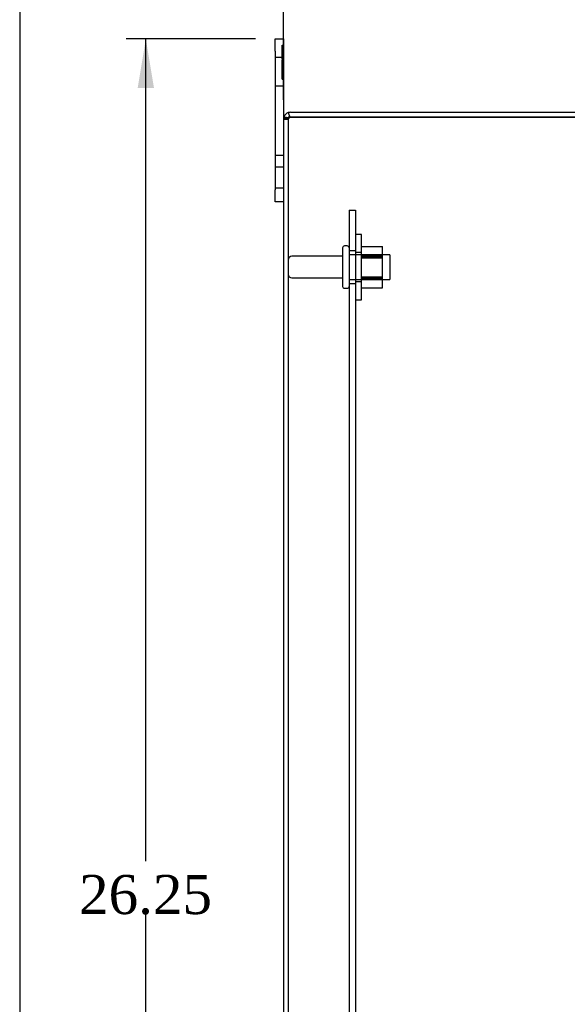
# Model space of a CAD drawing. Header units: inches. Extents: x 0 to 120, y -1 to 80.
# Tile 16 of 53: x 0.44 to 8.84, y 37.77 to 52.87. Entities that reach past the tile are written whole.
import ezdxf
from ezdxf.enums import TextEntityAlignment as Align
from ezdxf.lldxf.tags import DXFTag

# ---------------------------------------------------------------- set-up
doc = ezdxf.new("R2010")
doc.units = ezdxf.units.IN
doc.header["$MEASUREMENT"] = 0
for name, color, linetype in [('COM40675', 7, 'Continuous'), ('COM48468', 7, 'Continuous'), ('Default', 7, 'Continuous'), ('FET07720', 7, 'Continuous'), ('NTS166105', 7, 'Continuous'), ('STD26089', 7, 'Continuous'), ('WAF25059', 7, 'Continuous')]:
    doc.layers.add(name, color=color, linetype=linetype)
doc.styles.add('SEACAD_Times_New_Roman', font='times.ttf')
tags = doc.linetypes.add('HIDDEN2', pattern=[0.1875, 0.125, -0.0625]).pattern_tags.tags
tags[6:7] = [DXFTag(74, 4), DXFTag(75, 0), DXFTag(340, '0'), DXFTag(46, 0.0), DXFTag(50, 0.0), DXFTag(44, 0.0), DXFTag(45, 0.0)]
tags[4:5] = [DXFTag(74, 4), DXFTag(75, 0), DXFTag(340, '0'), DXFTag(46, 0.0), DXFTag(50, 0.0), DXFTag(44, 0.0), DXFTag(45, 0.0)]
doc.dimstyles.new('HAMMOND_(STH_-_120x80)', dxfattribs={"dimtxt": 0.6, "dimasz": 0.75, "dimexe": 0.3, "dimexo": 0.3, "dimgap": 0.15, "dimtad": 0, "dimtih": 1, "dimtoh": 1, "dimzin": 0, "dimdsep": 46, "dimtxsty": 'SEACAD_Times_New_Roman', "dimblk1": '_SE_FILLED', "dimblk2": '_SE_FILLED', "dimsah": 1, "dimcen": 0.3, "dimadec": 0, "dimazin": 0, "dimtfac": 0.8, "dimtofl": 0, "dimtmove": 1, "dimatfit": 3, "dimfxl": 1, "dimtolj": 1, "dimtzin": 0, "dimarcsym": 0})

# ---------------------------------------------------------------- blocks, each defined once
blk = doc.blocks.new('SE5')
at = {"layer": 'COM40675', "color": 7, "linetype": 'HIDDEN2'}
for p, q in [((5.495, 49.95), (5.495, 28.95)), ((5.495, 49.95), (5.59, 49.95)), ((5.59, 49.95), (5.59, 28.95)), ((5.59, 49.325), (5.495, 49.325)), ((5.495, 48.825), (5.59, 48.825))]:
    blk.add_line(p, q, dxfattribs=at)
at = {"layer": 'COM48468', "color": 7, "linetype": 'Continuous'}
for p, q in [((4.562, 51.445), (4.583, 51.378)), ((4.594, 51.378), (4.562, 51.378)), ((4.583, 51.378), (4.594, 51.378)), ((4.594, 51.45), (12.345, 51.45)), ((12.345, 51.378), (4.594, 51.378)), ((4.594, 51.378), (12.345, 51.378)), ((4.486, 51.342), (4.486, 27.558))]:
    blk.add_line(p, q, dxfattribs=at)
at = {"layer": 'COM48468', "color": 7, "linetype": 'HIDDEN2'}
for p, q in [((4.558, 51.342), (4.486, 51.342)), ((4.517, 51.357), (4.568, 51.357)), ((4.558, 51.342), (4.558, 27.558))]:
    blk.add_line(p, q, dxfattribs=at)
at = {"layer": 'COM48468', "color": 7, "linetype": 'Continuous'}
for centre, radius, start, end in [((4.594, 51.342), 0.108, 161.8777, 180), ((4.594, 51.342), 0.108, 107.1113, 161.8777), ((4.368, 50.58), 0.804, 77.2507, 81.2208), ((4.368, 50.583), 0.802, 77.2036, 81.1938), ((4.594, 51.342), 0.108, 90, 107.1113)]:
    blk.add_arc(centre, radius, start, end, dxfattribs=at)
at = {"layer": 'COM48468', "color": 7, "linetype": 'HIDDEN2'}
for centre, radius, start, end in [((4.368, 50.583), 0.802, 79.5762, 81.1938), ((4.368, 50.58), 0.804, 79.5621, 81.2208), ((4.368, 50.58), 0.804, 75.9807, 77.2507), ((4.368, 50.583), 0.802, 75.9388, 77.2036), ((4.594, 51.342), 0.036, 148.1143, 180), ((4.594, 51.342), 0.036, 107.8112, 148.1143), ((4.594, 51.342), 0.036, 90, 107.8112)]:
    blk.add_arc(centre, radius, start, end, dxfattribs=at)
at = {"layer": 'COM48468', "color": 7, "linetype": 'Continuous'}
blk.add_ellipse((4.594, 51.342), major_axis=(0.108, 0), ratio=0.996907, start_param=2.825298, end_param=3.141593, dxfattribs=at)
at = {"layer": 'COM48468', "color": 7, "linetype": 'HIDDEN2'}
for major_axis, start_param, end_param in [((0.036, 0), 2.585083, 3.141593), ((-0.036, 0), 4.712389, 5.023252)]:
    blk.add_ellipse((4.594, 51.342), major_axis=major_axis, ratio=0.996907, start_param=start_param, end_param=end_param, dxfattribs=at)
at = {"layer": 'COM48468', "color": 7, "linetype": 'Continuous'}
blk.add_open_spline([(4.491, 51.375), (4.492, 51.372), (4.494, 51.369), (4.497, 51.364), (4.499, 51.362), (4.504, 51.36), (4.506, 51.359), (4.512, 51.357), (4.515, 51.357), (4.525, 51.357), (4.533, 51.359), (4.545, 51.364), (4.548, 51.366), (4.556, 51.371), (4.559, 51.374), (4.562, 51.378)], degree=3, knots=[0, 0, 0, 0, 0.125, 0.125, 0.25, 0.25, 0.375, 0.375, 0.5, 0.5, 0.75, 0.75, 0.875, 0.875, 1, 1, 1, 1], dxfattribs=at)
at = {"layer": 'COM48468', "color": 7, "linetype": 'HIDDEN2'}
blk.add_open_spline([(4.563, 51.361), (4.564, 51.359), (4.566, 51.357), (4.569, 51.357), (4.571, 51.357), (4.573, 51.359), (4.574, 51.36), (4.577, 51.362), (4.578, 51.365), (4.581, 51.37), (4.582, 51.373), (4.583, 51.376)], degree=3, knots=[0, 0, 0, 0, 0.25, 0.25, 0.375, 0.375, 0.5, 0.5, 0.75, 0.75, 1, 1, 1, 1], dxfattribs=at)
at = {"layer": 'FET07720', "color": 7, "linetype": 'Continuous'}
for p, q in [((4.361, 52.387), (4.361, 52.575)), ((4.361, 52.575), (4.486, 52.575)), ((4.486, 52.575), (4.486, 52.387)), ((4.361, 52.387), (4.361, 50.262)), ((4.486, 52.387), (4.486, 51.342)), ((4.361, 50.075), (4.361, 50.262)), ((4.486, 50.075), (4.361, 50.075))]:
    blk.add_line(p, q, dxfattribs=at)
at = {"layer": 'FET07720', "color": 7, "linetype": 'HIDDEN2'}
for p, q in [((4.466, 52.482), (4.486, 52.482)), ((4.466, 52.269), (4.466, 52.482)), ((4.486, 52.293), (4.361, 52.293)), ((4.466, 52.404), (4.486, 52.404)), ((4.466, 52.375), (4.486, 52.375)), ((4.466, 52.269), (4.486, 52.269)), ((4.466, 52.262), (4.486, 52.262)), ((4.466, 52.092), (4.466, 52.262)), ((4.466, 52.223), (4.486, 52.223)), ((4.466, 52.172), (4.486, 52.172)), ((4.466, 52.098), (4.486, 52.098)), ((4.466, 52.092), (4.486, 52.092)), ((4.466, 52.078), (4.466, 52.092)), ((4.466, 52.078), (4.486, 52.078)), ((4.466, 52.012), (4.466, 52.078)), ((4.466, 52.066), (4.486, 52.066)), ((4.466, 52.037), (4.486, 52.037)), ((4.466, 51.96), (4.466, 52.012)), ((4.466, 52.012), (4.486, 52.012)), ((4.361, 51.856), (4.486, 51.856)), ((4.466, 51.96), (4.486, 51.96)), ((4.361, 50.793), (4.486, 50.793)), ((4.486, 50.606), (4.361, 50.606)), ((4.361, 50.293), (4.486, 50.293))]:
    blk.add_line(p, q, dxfattribs=at)
at = {"layer": 'NTS166105', "color": 7, "linetype": 'HIDDEN2'}
for p, q in [((5.686, 49.389), (6.006, 49.389)), ((5.686, 49.262), (6.006, 49.262)), ((5.686, 49.246), (6.006, 49.246)), ((6.006, 49.22), (6.006, 49.389)), ((6.006, 49.228), (5.686, 49.228)), ((5.686, 49.22), (6.006, 49.22)), ((6.006, 48.904), (6.006, 49.22)), ((5.686, 48.928), (6.006, 48.928)), ((5.686, 48.921), (6.006, 48.921)), ((5.686, 48.904), (6.006, 48.904)), ((5.686, 48.887), (6.006, 48.887)), ((6.006, 48.759), (6.006, 48.904)), ((5.686, 48.759), (6.006, 48.759))]:
    blk.add_line(p, q, dxfattribs=at)
at = {"layer": 'STD26089', "color": 7, "linetype": 'HIDDEN2'}
for p, q in [((5.465, 49.4), (5.425, 49.4)), ((5.395, 49.37), (5.395, 48.78)), ((6.12, 49.262), (5.495, 49.262)), ((6.12, 49.262), (6.12, 48.887)), ((5.395, 49.241), (4.618, 49.241)), ((4.618, 48.909), (5.395, 48.909)), ((5.495, 48.887), (6.12, 48.887)), ((5.425, 48.75), (5.465, 48.75))]:
    blk.add_line(p, q, dxfattribs=at)
for centre, radius, start, end in [((5.425, 49.37), 0.03, 90, 180), ((5.465, 49.37), 0.03, 0, 90), ((4.618, 49.181), 0.06, 90, 180), ((4.618, 48.969), 0.06, 180, 270), ((5.425, 48.78), 0.03, 180, 270), ((5.465, 48.78), 0.03, 270, 0)]:
    blk.add_arc(centre, radius, start, end, dxfattribs=at)
at = {"layer": 'WAF25059', "color": 7, "linetype": 'HIDDEN2'}
for p, q in [((5.686, 49.575), (5.59, 49.575)), ((5.686, 48.575), (5.686, 49.575)), ((5.686, 49.297), (5.59, 49.297)), ((5.59, 48.852), (5.686, 48.852)), ((5.59, 48.575), (5.686, 48.575))]:
    blk.add_line(p, q, dxfattribs=at)
blk = doc.blocks.new('DMBLK1999')
at = {"layer": 'Default', "linetype": 'Continuous'}
for points in [[(5.236, 57.388), (4.486, 57.263), (5.236, 57.138)], [(12.946, 57.388), (12.946, 57.138), (13.696, 57.263)]]:
    blk.add_hatch(color=7, dxfattribs=at).paths.add_polyline_path(points)
at = {"layer": 'Default', "color": 7, "linetype": 'Continuous'}
for p, q in [((4.486, 51.642), (4.486, 57.563)), ((13.696, 50.744), (13.696, 57.563)), ((4.486, 57.263), (8.085, 57.263)), ((10.097, 57.263), (13.696, 57.263))]:
    blk.add_line(p, q, dxfattribs=at)
at = {"layer": 'Default', "color": 7, "linetype": 'Continuous', "style": 'SEACAD_Times_New_Roman'}
blk.add_text('9.21', height=0.6, dxfattribs=at).set_placement((8.295, 57.563), align=Align.TOP_LEFT)
blk = doc.blocks.new('_SE_FILLED')
at = {"color": 0}
blk.add_line((0, 0), (-1, 0), dxfattribs=at)
blk.add_solid([(0, 0), (-1, -0.1665), (-1, 0.1665), (0, 0)], dxfattribs=at)
blk = doc.blocks.new('DMBLK2011')
at = {"layer": 'Default', "linetype": 'Continuous'}
for points in [[(2.252, 51.825), (2.502, 51.825), (2.377, 52.575)], [(2.252, 27.075), (2.377, 26.325), (2.502, 27.075)]]:
    blk.add_hatch(color=7, dxfattribs=at).paths.add_polyline_path(points)
at = {"layer": 'Default', "color": 7, "linetype": 'Continuous'}
for p, q in [((4.061, 52.575), (2.077, 52.575)), ((2.377, 39.96), (2.377, 52.575)), ((2.377, 26.325), (2.377, 39.15)), ((4.061, 26.325), (2.077, 26.325))]:
    blk.add_line(p, q, dxfattribs=at)
at = {"layer": 'Default', "color": 7, "linetype": 'Continuous', "style": 'SEACAD_Times_New_Roman'}
blk.add_text('26.25', height=0.6, dxfattribs=at).set_placement((1.353, 39.75), align=Align.TOP_LEFT)
blk = doc.blocks.new('BORDER')
at = {"layer": 'Default', "color": 7, "linetype": 'Continuous'}
blk.add_line((-41.86, 27.86), (-41.86, 0), dxfattribs=at)

msp = doc.modelspace()

# ---------------------------------------------------------------- block references
at = {"layer": 'Default', "color": 7, "xscale": 2.85, "yscale": 2.85, "zscale": 2.85}
msp.add_blockref('BORDER', (119.744, 0.233), dxfattribs=at)
at = {"layer": 'Default'}
msp.add_blockref('SE5', (0, 0), dxfattribs=at)

# ---------------------------------------------------------------- dimensions: what is measured, and where the dimension line sits
at = {"layer": 'Default', "color": 7, "linetype": 'Continuous'}
dim = msp.add_linear_dim(base=(13.696, 57.263), p1=(4.486, 51.342), p2=(13.696, 50.444), text='\\A1;<>', dimstyle='HAMMOND_(STH_-_120x80)', override={"dimtmove": 0}, dxfattribs=at)
dim.commit()
dim.dimension.update_dxf_attribs({"geometry": 'DMBLK1999', "text_midpoint": (9.091, 57.263), "dimtype": 160})
dim = msp.add_linear_dim(base=(2.377, 26.325), p1=(4.361, 26.325), p2=(4.361, 52.575), angle=90, text='\\A1;<>', dimstyle='HAMMOND_(STH_-_120x80)', override={"dimtmove": 0}, dxfattribs=at)
dim.commit()
dim.dimension.update_dxf_attribs({"geometry": 'DMBLK2011', "text_midpoint": (2.377, 39.45), "dimtype": 161})

doc.saveas('drawing.dxf')
